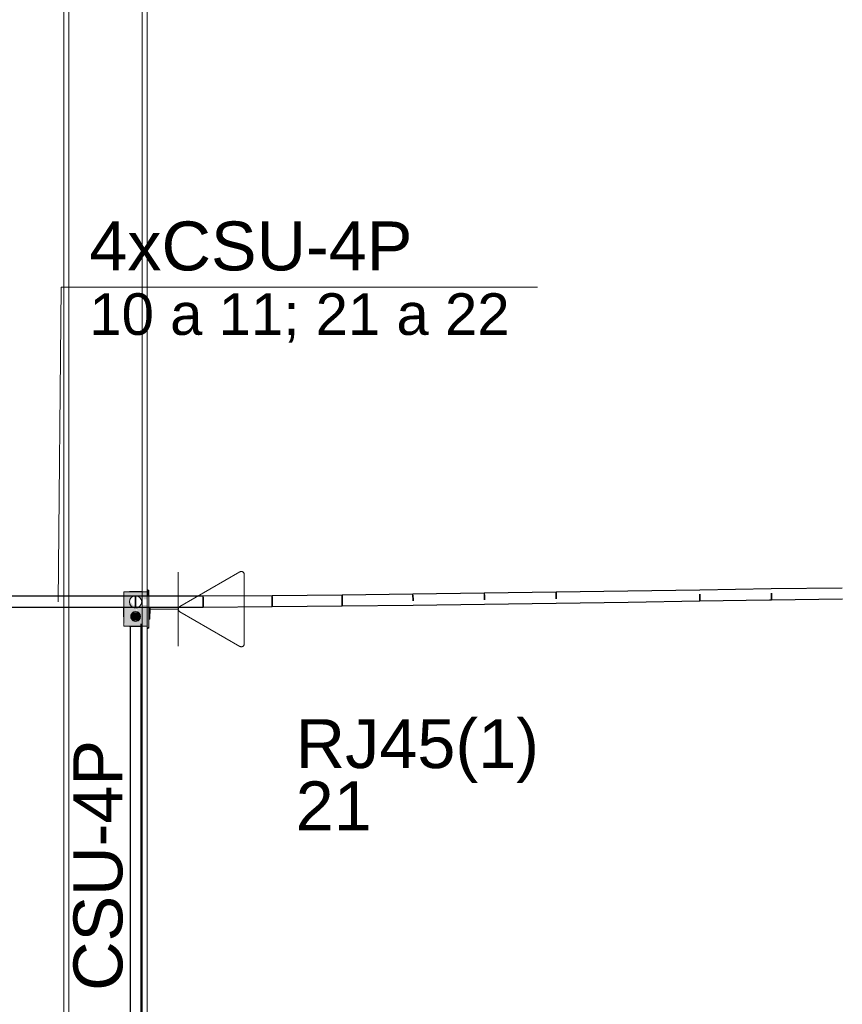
# Model space of a CAD drawing. Header units: millimetres. Extents: x 4476663 to 4477054, y -30323851 to -30323414.
# Tile 239 of 256: x 4476951.88 to 4476955.24, y -30323520.39 to -30323516.37. Entities that reach past the tile are written whole.
import ezdxf

# ---------------------------------------------------------------- set-up
doc = ezdxf.new("R2010")
doc.units = ezdxf.units.MM
doc.linetypes.add('NULL', pattern=[0])
for name, color, linetype, lineweight in [('CE-Caixa', 9, 'Continuous', 18), ('CE-Condutos (Baixa)', 6, 'Continuous', 25), ('CE-Condutos (Teto)', 1, 'Continuous', 25), ('CE-PT Dados', 7, 'Continuous', 5), ('CE-Textos fios', 7, 'Continuous', 9), ('IFC-Caixa de passagem-Contorno', 44, 'Continuous', 5), ('IFC-Parede padrão-Contorno', 44, 'Continuous', 5), ('IFC-Parede-Contorno', 42, 'Continuous', 5), ('Textos', 7, 'Continuous', 9)]:
    doc.layers.add(name, color=color, linetype=linetype, lineweight=lineweight)
doc.styles.add('ARIAL', font='arial.ttf')

msp = doc.modelspace()

# ---------------------------------------------------------------- hatches: boundary and pattern name
at = {"layer": 'CE-Caixa', "linetype": 'Continuous'}
for points in [[(4476952.3285, -30323518.7174), (4476952.3631, -30323518.7295), (4476952.3785, -30323518.7371), (4476952.3841, -30323518.7279), (4476952.3867, -30323518.7381), (4476952.401, -30323518.7381), (4476952.401, -30323518.7085), (4476952.306, -30323518.7085), (4476952.3261, -30323518.7381), (4476952.3417, -30323518.7283), (4476952.3635, -30323518.7324)], [(4476952.306, -30323518.8348), (4476952.3114, -30323518.8386), (4476952.306, -30323518.8485), (4476952.401, -30323518.8485), (4476952.3759, -30323518.8115), (4476952.3364, -30323518.8189), (4476952.3759, -30323518.8156), (4476952.3426, -30323518.8252), (4476952.3645, -30323518.8254), (4476952.3587, -30323518.8278), (4476952.3316, -30323518.8208), (4476952.3752, -30323518.8105), (4476952.3316, -30323518.7462), (4476952.3286, -30323518.8084), (4476952.3285, -30323518.7417), (4476952.306, -30323518.7085)], [(4476952.407, -30323518.7261), (4476952.407, -30323518.7055), (4476952.401, -30323518.6986), (4476952.4021, -30323518.7261)], [(4476952.3286, -30323518.8086), (4476952.3316, -30323518.7462), (4476952.3285, -30323518.7417)], [(4476952.3435, -30323518.8258), (4476952.3635, -30323518.8258), (4476952.3735, -30323518.8085), (4476952.3635, -30323518.7912), (4476952.3435, -30323518.7912), (4476952.3335, -30323518.8085)], [(4476952.3694, -30323518.7951), (4476952.3631, -30323518.791), (4476952.401, -30323518.8485), (4476952.401, -30323518.761), (4476952.381, -30323518.761), (4476952.3785, -30323518.7704), (4476952.3429, -30323518.7622)], [(4476952.407, -30323518.8515), (4476952.407, -30323518.7707), (4476952.401, -30323518.7707), (4476952.401, -30323518.8586)], [(4476952.411, -30323518.8189), (4476952.411, -30323518.7707), (4476952.407, -30323518.7895)], [(4476952.411, -30323518.7938), (4476952.413, -30323518.796), (4476952.413, -30323518.7707)]]:
    msp.add_hatch(color=163, dxfattribs=at).paths.add_polyline_path(points)

# ---------------------------------------------------------------- linework, layer by layer
at = {"layer": 'CE-Caixa'}
for p, q in [((4476952.3285, -30323518.7085), (4476952.306, -30323518.7085)), ((4476952.306, -30323518.7085), (4476952.306, -30323518.7792)), ((4476952.3294, -30323518.7069), (4476952.3285, -30323518.7069)), ((4476952.3285, -30323518.7069), (4476952.3285, -30323518.7085)), ((4476952.3336, -30323518.7085), (4476952.3285, -30323518.7085)), ((4476952.3319, -30323518.7069), (4476952.3294, -30323518.7069)), ((4476952.3358, -30323518.7069), (4476952.3319, -30323518.7069)), ((4476952.3604, -30323518.7085), (4476952.3336, -30323518.7085)), ((4476952.341, -30323518.7069), (4476952.3358, -30323518.7069)), ((4476952.347, -30323518.7069), (4476952.341, -30323518.7069)), ((4476952.3535, -30323518.7069), (4476952.347, -30323518.7069)), ((4476952.36, -30323518.7069), (4476952.3535, -30323518.7069)), ((4476952.366, -30323518.7069), (4476952.36, -30323518.7069)), ((4476952.3785, -30323518.7085), (4476952.3604, -30323518.7085)), ((4476952.3712, -30323518.7069), (4476952.366, -30323518.7069)), ((4476952.3752, -30323518.7069), (4476952.3712, -30323518.7069)), ((4476952.3777, -30323518.7069), (4476952.3752, -30323518.7069)), ((4476952.3785, -30323518.7069), (4476952.3777, -30323518.7069)), ((4476952.3785, -30323518.7085), (4476952.3785, -30323518.7069)), ((4476952.381, -30323518.7085), (4476952.3785, -30323518.7085)), ((4476952.3866, -30323518.7085), (4476952.381, -30323518.7085)), ((4476952.401, -30323518.7085), (4476952.3866, -30323518.7085)), ((4476952.401, -30323518.6986), (4476952.401, -30323518.7085)), ((4476952.407, -30323518.7055), (4476952.401, -30323518.6986)), ((4476952.401, -30323518.7085), (4476952.401, -30323518.7261)), ((4476952.401, -30323518.7161), (4476952.401, -30323518.7085)), ((4476952.401, -30323518.7381), (4476952.401, -30323518.7161)), ((4476952.407, -30323518.7261), (4476952.407, -30323518.7055)), ((4476952.347, -30323518.7244), (4476952.3425, -30323518.7262)), ((4476952.3535, -30323518.7235), (4476952.347, -30323518.7244)), ((4476952.36, -30323518.7244), (4476952.3535, -30323518.7235)), ((4476952.3644, -30323518.7262), (4476952.36, -30323518.7244)), ((4476952.3046, -30323518.7708), (4476952.3046, -30323518.7721)), ((4476952.3046, -30323518.7721), (4476952.3046, -30323518.7785)), ((4476952.3046, -30323518.7785), (4476952.3046, -30323518.785)), ((4476952.3046, -30323518.785), (4476952.3046, -30323518.791)), ((4476952.3046, -30323518.791), (4476952.3046, -30323518.7962)), ((4476952.3046, -30323518.7962), (4476952.3046, -30323518.8002)), ((4476952.306, -30323518.7792), (4476952.306, -30323518.797)), ((4476952.306, -30323518.797), (4476952.306, -30323518.8104)), ((4476952.3362, -30323518.7985), (4476952.3342, -30323518.8033)), ((4476952.3394, -30323518.7944), (4476952.3362, -30323518.7985)), ((4476952.3435, -30323518.7912), (4476952.3394, -30323518.7944)), ((4476952.3425, -30323518.7708), (4476952.347, -30323518.7727)), ((4476952.3483, -30323518.7892), (4476952.3435, -30323518.7912)), ((4476952.347, -30323518.7727), (4476952.3535, -30323518.7735)), ((4476952.3535, -30323518.7885), (4476952.3483, -30323518.7892)), ((4476952.3535, -30323518.7735), (4476952.36, -30323518.7727)), ((4476952.3587, -30323518.7892), (4476952.3535, -30323518.7885)), ((4476952.3635, -30323518.7912), (4476952.3587, -30323518.7892)), ((4476952.36, -30323518.7727), (4476952.3646, -30323518.7708)), ((4476952.3676, -30323518.7944), (4476952.3635, -30323518.7912)), ((4476952.3708, -30323518.7985), (4476952.3676, -30323518.7944)), ((4476952.3728, -30323518.8033), (4476952.3708, -30323518.7985)), ((4476952.401, -30323518.7798), (4476952.401, -30323518.761)), ((4476952.401, -30323518.7707), (4476952.401, -30323518.796)), ((4476952.401, -30323518.795), (4476952.401, -30323518.7798)), ((4476952.401, -30323518.796), (4476952.401, -30323518.795)), ((4476952.401, -30323518.796), (4476952.401, -30323518.8189)), ((4476952.401, -30323518.8068), (4476952.401, -30323518.796)), ((4476952.407, -30323518.796), (4476952.407, -30323518.7707)), ((4476952.407, -30323518.8189), (4476952.407, -30323518.796)), ((4476952.411, -30323518.796), (4476952.411, -30323518.7707)), ((4476952.411, -30323518.8189), (4476952.411, -30323518.796)), ((4476952.411, -30323518.796), (4476952.413, -30323518.796)), ((4476952.413, -30323518.796), (4476952.413, -30323518.7707)), ((4476952.3046, -30323518.8002), (4476952.3046, -30323518.8027)), ((4476952.3046, -30323518.8011), (4476952.3046, -30323518.8062)), ((4476952.3046, -30323518.8062), (4476952.3046, -30323518.8094)), ((4476952.3046, -30323518.8094), (4476952.3046, -30323518.8105)), ((4476952.3046, -30323518.8105), (4476952.306, -30323518.8105)), ((4476952.306, -30323518.8104), (4476952.306, -30323518.8105)), ((4476952.306, -30323518.8105), (4476952.306, -30323518.8222)), ((4476952.306, -30323518.8222), (4476952.306, -30323518.8348)), ((4476952.306, -30323518.8348), (4476952.306, -30323518.8378)), ((4476952.306, -30323518.8378), (4476952.306, -30323518.8386)), ((4476952.306, -30323518.8386), (4476952.306, -30323518.8409)), ((4476952.3342, -30323518.8033), (4476952.3335, -30323518.8085)), ((4476952.3335, -30323518.8085), (4476952.3342, -30323518.8137)), ((4476952.3342, -30323518.8137), (4476952.3362, -30323518.8185)), ((4476952.3362, -30323518.8185), (4476952.3394, -30323518.8227)), ((4476952.3394, -30323518.8227), (4476952.3435, -30323518.8258)), ((4476952.3435, -30323518.8258), (4476952.3483, -30323518.8278)), ((4476952.3483, -30323518.8278), (4476952.3535, -30323518.8285)), ((4476952.3535, -30323518.8285), (4476952.3587, -30323518.8278)), ((4476952.3587, -30323518.8278), (4476952.3635, -30323518.8258)), ((4476952.3635, -30323518.8258), (4476952.3676, -30323518.8227)), ((4476952.3676, -30323518.8227), (4476952.3708, -30323518.8185)), ((4476952.3708, -30323518.8185), (4476952.3728, -30323518.8137)), ((4476952.3735, -30323518.8085), (4476952.3728, -30323518.8033)), ((4476952.3728, -30323518.8137), (4476952.3735, -30323518.8085)), ((4476952.401, -30323518.8189), (4476952.401, -30323518.8068)), ((4476952.401, -30323518.8189), (4476952.401, -30323518.8485)), ((4476952.401, -30323518.8199), (4476952.401, -30323518.8189)), ((4476952.401, -30323518.8378), (4476952.401, -30323518.8199)), ((4476952.401, -30323518.8485), (4476952.401, -30323518.8378)), ((4476952.407, -30323518.8515), (4476952.407, -30323518.8189)), ((4476952.407, -30323518.8189), (4476952.411, -30323518.8189)), ((4476952.306, -30323518.8409), (4476952.306, -30323518.8485)), ((4476952.306, -30323518.8485), (4476952.3086, -30323518.8485)), ((4476952.3086, -30323518.8485), (4476952.313, -30323518.8485)), ((4476952.313, -30323518.8485), (4476952.3285, -30323518.8485)), ((4476952.3285, -30323518.8485), (4476952.3316, -30323518.8485)), ((4476952.3285, -30323518.8485), (4476952.3285, -30323518.8501)), ((4476952.3285, -30323518.8501), (4476952.3294, -30323518.8501)), ((4476952.3294, -30323518.8501), (4476952.3316, -30323518.8501)), ((4476952.3316, -30323518.8485), (4476952.3592, -30323518.8485)), ((4476952.3316, -30323518.8501), (4476952.3319, -30323518.8501)), ((4476952.3319, -30323518.8501), (4476952.3358, -30323518.8501)), ((4476952.3358, -30323518.8501), (4476952.341, -30323518.8501)), ((4476952.341, -30323518.8501), (4476952.347, -30323518.8501)), ((4476952.347, -30323518.8501), (4476952.3535, -30323518.8501)), ((4476952.3535, -30323518.8501), (4476952.36, -30323518.8501)), ((4476952.3592, -30323518.8485), (4476952.373, -30323518.8485)), ((4476952.36, -30323518.8501), (4476952.366, -30323518.8501)), ((4476952.366, -30323518.8501), (4476952.3712, -30323518.8501)), ((4476952.3712, -30323518.8501), (4476952.3752, -30323518.8501)), ((4476952.373, -30323518.8485), (4476952.3759, -30323518.8485)), ((4476952.3752, -30323518.8501), (4476952.3759, -30323518.8501)), ((4476952.3759, -30323518.8485), (4476952.3785, -30323518.8485)), ((4476952.3759, -30323518.8501), (4476952.3777, -30323518.8501)), ((4476952.3777, -30323518.8501), (4476952.3785, -30323518.8501)), ((4476952.3785, -30323518.8485), (4476952.3984, -30323518.8485)), ((4476952.3785, -30323518.8501), (4476952.3785, -30323518.8485)), ((4476952.3984, -30323518.8485), (4476952.401, -30323518.8485)), ((4476952.401, -30323518.8485), (4476952.401, -30323518.8586)), ((4476952.401, -30323518.8586), (4476952.407, -30323518.8515))]:
    msp.add_line(p, q, dxfattribs=at)
at = {"layer": 'CE-Condutos (Baixa)'}
for p, q in [((4476952.3759, -30323521.1069), (4476952.3759, -30323518.8386)), ((4476952.3316, -30323518.8501), (4476952.3316, -30323521.1186))]:
    msp.add_line(p, q, dxfattribs=at)
at = {"layer": 'CE-Condutos (Teto)'}
for p, q in [((4476953.4859, -30323518.7178), (4476953.1969, -30323518.7212)), ((4476953.7774, -30323518.7138), (4476953.4859, -30323518.7178)), ((4476953.486, -30323518.7178), (4476953.4859, -30323518.7178)), ((4476954.0704, -30323518.7094), (4476953.7774, -30323518.7138)), ((4476953.7775, -30323518.7165), (4476953.7774, -30323518.7138)), ((4476953.7774, -30323518.7138), (4476953.7774, -30323518.7165)), ((4476953.7774, -30323518.7165), (4476953.7775, -30323518.7227)), ((4476953.7775, -30323518.7227), (4476953.7775, -30323518.7165)), ((4476954.3639, -30323518.7049), (4476954.0704, -30323518.7094)), ((4476954.0704, -30323518.7122), (4476954.0704, -30323518.7094)), ((4476954.0704, -30323518.7094), (4476954.0704, -30323518.7122)), ((4476954.0705, -30323518.7183), (4476954.0704, -30323518.7122)), ((4476954.0704, -30323518.7122), (4476954.0705, -30323518.7183)), ((4476954.0706, -30323518.7268), (4476954.0705, -30323518.7183)), ((4476954.0705, -30323518.7183), (4476954.0706, -30323518.7268)), ((4476954.6572, -30323518.7004), (4476954.3639, -30323518.7049)), ((4476954.9492, -30323518.6961), (4476954.6572, -30323518.7004)), ((4476954.6576, -30323518.7271), (4476954.6574, -30323518.7177)), ((4476954.6575, -30323518.7178), (4476954.6576, -30323518.7271)), ((4476955.2391, -30323518.6922), (4476954.9492, -30323518.6961)), ((4476954.9495, -30323518.7135), (4476954.9496, -30323518.7228)), ((4476954.9496, -30323518.7228), (4476954.9495, -30323518.7135)), ((4476951.8865, -30323518.7262), (4476951.8495, -30323518.7262)), ((4476951.921, -30323518.7262), (4476951.8865, -30323518.7262)), ((4476951.953, -30323518.7262), (4476951.921, -30323518.7262)), ((4476951.9828, -30323518.7262), (4476951.953, -30323518.7262)), ((4476952.0103, -30323518.7262), (4476951.9828, -30323518.7262)), ((4476952.0359, -30323518.7262), (4476952.0103, -30323518.7262)), ((4476952.0595, -30323518.7262), (4476952.0359, -30323518.7262)), ((4476952.0815, -30323518.7262), (4476952.0595, -30323518.7262)), ((4476952.1018, -30323518.7262), (4476952.0815, -30323518.7262)), ((4476952.1206, -30323518.7262), (4476952.1018, -30323518.7262)), ((4476952.1381, -30323518.7262), (4476952.1206, -30323518.7262)), ((4476952.1545, -30323518.7262), (4476952.1381, -30323518.7262)), ((4476952.1698, -30323518.7262), (4476952.1545, -30323518.7262)), ((4476952.1842, -30323518.7262), (4476952.1698, -30323518.7262)), ((4476952.1979, -30323518.7262), (4476952.1842, -30323518.7262)), ((4476952.2109, -30323518.7262), (4476952.1979, -30323518.7262)), ((4476952.2234, -30323518.7262), (4476952.2109, -30323518.7262)), ((4476952.2356, -30323518.7262), (4476952.2234, -30323518.7262)), ((4476952.2477, -30323518.7262), (4476952.2356, -30323518.7262)), ((4476952.2596, -30323518.7262), (4476952.2477, -30323518.7262)), ((4476952.2717, -30323518.7262), (4476952.2596, -30323518.7262)), ((4476952.2839, -30323518.7262), (4476952.2717, -30323518.7262)), ((4476952.2965, -30323518.7262), (4476952.2839, -30323518.7262)), ((4476952.306, -30323518.7262), (4476952.2965, -30323518.7262)), ((4476952.3097, -30323518.7262), (4476952.306, -30323518.7262)), ((4476952.3235, -30323518.7262), (4476952.3097, -30323518.7262)), ((4476952.338, -30323518.7262), (4476952.3235, -30323518.7262)), ((4476952.3425, -30323518.7262), (4476952.338, -30323518.7262)), ((4476952.3529, -30323518.7262), (4476952.3425, -30323518.7262)), ((4476952.3535, -30323518.7261), (4476952.3529, -30323518.7262)), ((4476952.3535, -30323518.7262), (4476952.3535, -30323518.7291)), ((4476952.3644, -30323518.7262), (4476952.3535, -30323518.7262)), ((4476952.3535, -30323518.7319), (4476952.3535, -30323518.7272)), ((4476952.3535, -30323518.7291), (4476952.3535, -30323518.7353)), ((4476952.3535, -30323518.7394), (4476952.3535, -30323518.7319)), ((4476952.3535, -30323518.7353), (4476952.3535, -30323518.7381)), ((4476952.3535, -30323518.7381), (4476952.3535, -30323518.7438)), ((4476952.3535, -30323518.7485), (4476952.3535, -30323518.7394)), ((4476952.3535, -30323518.7438), (4476952.3535, -30323518.7531)), ((4476952.3535, -30323518.7576), (4476952.3535, -30323518.7485)), ((4476952.3535, -30323518.7531), (4476952.3535, -30323518.761)), ((4476952.3535, -30323518.7652), (4476952.3535, -30323518.7576)), ((4476952.3652, -30323518.7262), (4476952.3644, -30323518.7262)), ((4476952.401, -30323518.7261), (4476952.3652, -30323518.7262)), ((4476952.407, -30323518.7261), (4476952.401, -30323518.7261)), ((4476952.4248, -30323518.7261), (4476952.407, -30323518.7261)), ((4476952.5135, -30323518.7259), (4476952.4248, -30323518.7261)), ((4476952.6298, -30323518.7256), (4476952.5135, -30323518.7259)), ((4476952.9111, -30323518.7239), (4476952.6298, -30323518.7256)), ((4476952.6298, -30323518.7262), (4476952.6298, -30323518.7256)), ((4476952.6298, -30323518.7284), (4476952.6298, -30323518.7346)), ((4476952.6298, -30323518.7346), (4476952.6299, -30323518.7431)), ((4476952.6299, -30323518.7347), (4476952.6299, -30323518.7285)), ((4476952.6299, -30323518.7432), (4476952.6299, -30323518.7347)), ((4476952.6299, -30323518.7431), (4476952.6299, -30323518.7524)), ((4476952.6299, -30323518.7525), (4476952.6299, -30323518.7432)), ((4476952.6299, -30323518.7524), (4476952.63, -30323518.761)), ((4476952.6299, -30323518.761), (4476952.6299, -30323518.7525)), ((4476952.9113, -30323518.7239), (4476952.9111, -30323518.7239)), ((4476953.1969, -30323518.7212), (4476952.9112, -30323518.7239)), ((4476952.9112, -30323518.7267), (4476952.9113, -30323518.7328)), ((4476952.9113, -30323518.7267), (4476952.9113, -30323518.7239)), ((4476952.9113, -30323518.7329), (4476952.9113, -30323518.7267)), ((4476952.9113, -30323518.7328), (4476952.9114, -30323518.7413)), ((4476952.9114, -30323518.7414), (4476952.9113, -30323518.7329)), ((4476952.9114, -30323518.7413), (4476952.9115, -30323518.7506)), ((4476952.9114, -30323518.7507), (4476952.9114, -30323518.7414)), ((4476952.9115, -30323518.7592), (4476952.9114, -30323518.7507)), ((4476952.9115, -30323518.7506), (4476952.9115, -30323518.7592)), ((4476953.1969, -30323518.7212), (4476953.1969, -30323518.724)), ((4476953.197, -30323518.7212), (4476953.1969, -30323518.7212)), ((4476953.1969, -30323518.7212), (4476953.1969, -30323518.7212)), ((4476953.1969, -30323518.724), (4476953.197, -30323518.7301)), ((4476953.197, -30323518.7221), (4476953.197, -30323518.7212)), ((4476953.1971, -30323518.7301), (4476953.197, -30323518.724)), ((4476953.197, -30323518.7301), (4476953.1971, -30323518.7386)), ((4476953.1971, -30323518.7386), (4476953.1971, -30323518.7301)), ((4476953.1971, -30323518.7386), (4476953.1972, -30323518.7479)), ((4476953.1972, -30323518.7479), (4476953.1971, -30323518.7386)), ((4476953.1972, -30323518.7479), (4476953.1973, -30323518.7564)), ((4476953.1973, -30323518.7565), (4476953.1972, -30323518.7479)), ((4476953.1973, -30323518.7564), (4476953.1974, -30323518.7627)), ((4476953.1974, -30323518.7628), (4476953.1973, -30323518.7565)), ((4476953.486, -30323518.7205), (4476953.4861, -30323518.7266)), ((4476953.4861, -30323518.7267), (4476953.486, -30323518.7205)), ((4476953.4861, -30323518.7266), (4476953.4862, -30323518.7351)), ((4476953.4862, -30323518.7351), (4476953.4861, -30323518.7267)), ((4476953.4862, -30323518.7351), (4476953.4863, -30323518.7444)), ((4476953.4863, -30323518.7445), (4476953.4862, -30323518.7351)), ((4476953.4866, -30323518.7623), (4476953.778, -30323518.7583)), ((4476953.7777, -30323518.7311), (4476953.7775, -30323518.7227)), ((4476953.7775, -30323518.7227), (4476953.7777, -30323518.7311)), ((4476953.7778, -30323518.7404), (4476953.7777, -30323518.7311)), ((4476953.7777, -30323518.7311), (4476953.7778, -30323518.7404)), ((4476953.7781, -30323518.7583), (4476954.071, -30323518.754)), ((4476954.0708, -30323518.7361), (4476954.0706, -30323518.7268)), ((4476954.0706, -30323518.7268), (4476954.0708, -30323518.7361)), ((4476954.071, -30323518.754), (4476954.3646, -30323518.7495)), ((4476954.3646, -30323518.7495), (4476954.6579, -30323518.745)), ((4476954.6576, -30323518.7271), (4476954.6577, -30323518.7356)), ((4476954.6577, -30323518.7356), (4476954.6576, -30323518.7271)), ((4476954.6577, -30323518.7356), (4476954.6578, -30323518.742)), ((4476954.6578, -30323518.742), (4476954.6577, -30323518.7356)), ((4476954.6578, -30323518.742), (4476954.6578, -30323518.7446)), ((4476954.6579, -30323518.745), (4476954.6578, -30323518.742)), ((4476954.6579, -30323518.745), (4476954.9425, -30323518.7408)), ((4476954.9425, -30323518.7408), (4476954.9499, -30323518.7407)), ((4476954.9496, -30323518.7228), (4476954.9497, -30323518.7314)), ((4476954.9497, -30323518.7313), (4476954.9496, -30323518.7228)), ((4476954.9498, -30323518.7377), (4476954.9497, -30323518.7313)), ((4476954.9497, -30323518.7314), (4476954.9498, -30323518.7377)), ((4476954.9498, -30323518.7407), (4476955.2397, -30323518.7368)), ((4476954.9498, -30323518.7377), (4476954.9498, -30323518.7407)), ((4476954.9499, -30323518.7407), (4476954.9498, -30323518.7377)), ((4476951.8495, -30323518.7708), (4476951.8865, -30323518.7708)), ((4476951.8865, -30323518.7708), (4476951.921, -30323518.7708)), ((4476951.921, -30323518.7708), (4476951.953, -30323518.7708)), ((4476951.953, -30323518.7708), (4476951.9828, -30323518.7708)), ((4476951.9828, -30323518.7708), (4476952.0103, -30323518.7708)), ((4476952.0103, -30323518.7708), (4476952.0359, -30323518.7708)), ((4476952.0359, -30323518.7708), (4476952.0595, -30323518.7708)), ((4476952.0595, -30323518.7708), (4476952.0815, -30323518.7708)), ((4476952.0815, -30323518.7708), (4476952.1018, -30323518.7708)), ((4476952.1018, -30323518.7708), (4476952.1206, -30323518.7708)), ((4476952.1206, -30323518.7708), (4476952.1381, -30323518.7708)), ((4476952.1381, -30323518.7708), (4476952.1545, -30323518.7708)), ((4476952.1545, -30323518.7708), (4476952.1698, -30323518.7708)), ((4476952.1698, -30323518.7708), (4476952.1842, -30323518.7708)), ((4476952.1842, -30323518.7708), (4476952.1979, -30323518.7708)), ((4476952.1979, -30323518.7708), (4476952.2109, -30323518.7708)), ((4476952.2109, -30323518.7708), (4476952.2234, -30323518.7708)), ((4476952.2234, -30323518.7708), (4476952.2356, -30323518.7708)), ((4476952.2356, -30323518.7708), (4476952.2477, -30323518.7708)), ((4476952.2477, -30323518.7708), (4476952.2596, -30323518.7708)), ((4476952.2596, -30323518.7708), (4476952.2717, -30323518.7708)), ((4476952.2717, -30323518.7708), (4476952.2839, -30323518.7708)), ((4476952.2839, -30323518.7708), (4476952.2965, -30323518.7708)), ((4476952.2965, -30323518.7708), (4476952.3046, -30323518.7708)), ((4476952.3046, -30323518.7708), (4476952.306, -30323518.7708)), ((4476952.306, -30323518.7708), (4476952.3097, -30323518.7708)), ((4476952.3097, -30323518.7708), (4476952.313, -30323518.7708)), ((4476952.313, -30323518.7708), (4476952.3235, -30323518.7708)), ((4476952.3235, -30323518.7708), (4476952.338, -30323518.7708)), ((4476952.338, -30323518.7708), (4476952.3425, -30323518.7708)), ((4476952.3425, -30323518.7708), (4476952.3535, -30323518.7708)), ((4476952.3535, -30323518.761), (4476952.3535, -30323518.7616)), ((4476952.3535, -30323518.7616), (4476952.3535, -30323518.7679)), ((4476952.3535, -30323518.7698), (4476952.3535, -30323518.7652)), ((4476952.3535, -30323518.7679), (4476952.3536, -30323518.7708)), ((4476952.3535, -30323518.7708), (4476952.3535, -30323518.7698)), ((4476952.3536, -30323518.7708), (4476952.3646, -30323518.7708)), ((4476952.3646, -30323518.7708), (4476952.3652, -30323518.7708)), ((4476952.3652, -30323518.7708), (4476952.381, -30323518.7707)), ((4476952.381, -30323518.7707), (4476952.401, -30323518.7707)), ((4476952.401, -30323518.7707), (4476952.407, -30323518.7707)), ((4476952.407, -30323518.7707), (4476952.411, -30323518.7707)), ((4476952.411, -30323518.7707), (4476952.413, -30323518.7707)), ((4476952.413, -30323518.7707), (4476952.4634, -30323518.7705)), ((4476952.4634, -30323518.7705), (4476952.4757, -30323518.7705)), ((4476952.4757, -30323518.7705), (4476952.6299, -30323518.7702)), ((4476952.6299, -30323518.7673), (4476952.6299, -30323518.761)), ((4476952.6299, -30323518.7702), (4476952.6299, -30323518.7673)), ((4476952.63, -30323518.761), (4476952.63, -30323518.7672)), ((4476952.63, -30323518.7672), (4476952.63, -30323518.7702)), ((4476952.63, -30323518.7702), (4476952.9116, -30323518.7684)), ((4476952.9115, -30323518.7592), (4476952.9116, -30323518.7654)), ((4476952.9115, -30323518.7655), (4476952.9115, -30323518.7592)), ((4476952.9116, -30323518.7684), (4476952.9115, -30323518.7655)), ((4476952.9116, -30323518.7654), (4476952.9116, -30323518.7684)), ((4476952.9116, -30323518.7684), (4476953.1974, -30323518.7657)), ((4476953.1974, -30323518.7657), (4476953.4865, -30323518.7623)), ((4476953.1974, -30323518.7627), (4476953.1974, -30323518.7657)), ((4476953.1974, -30323518.7657), (4476953.1974, -30323518.7628))]:
    msp.add_line(p, q, dxfattribs=at)
at = {"layer": 'CE-PT Dados'}
for p, q in [((4476952.5277, -30323518.7785), (4476952.5277, -30323518.6273)), ((4476952.5337, -30323518.7681), (4476952.7791, -30323518.6265)), ((4476952.7971, -30323518.6369), (4476952.797, -30323518.9201)), ((4476952.5277, -30323518.7785), (4476952.4071, -30323518.7785)), ((4476952.5277, -30323518.7785), (4476952.5277, -30323518.9297)), ((4476952.779, -30323518.9305), (4476952.5337, -30323518.7889))]:
    msp.add_line(p, q, dxfattribs=at)
for points in [[(4476952.7971, -30323518.6369), (4476952.797, -30323518.6355), (4476952.7968, -30323518.6341), (4476952.7964, -30323518.6328), (4476952.7958, -30323518.6315), (4476952.7951, -30323518.6303), (4476952.7943, -30323518.6291), (4476952.7933, -30323518.6281), (4476952.7923, -30323518.6272), (4476952.7911, -30323518.6265), (4476952.7898, -30323518.6258), (4476952.7885, -30323518.6254), (4476952.7872, -30323518.625), (4476952.7858, -30323518.6249), (4476952.7844, -30323518.6249), (4476952.783, -30323518.625), (4476952.7817, -30323518.6254), (4476952.7803, -30323518.6258), (4476952.7791, -30323518.6265)], [(4476952.5337, -30323518.7681), (4476952.5325, -30323518.7689), (4476952.5315, -30323518.7698), (4476952.5305, -30323518.7708), (4476952.5297, -30323518.7719), (4476952.529, -30323518.7731), (4476952.5284, -30323518.7744), (4476952.528, -30323518.7758), (4476952.5278, -30323518.7771), (4476952.5277, -30323518.7785), (4476952.5278, -30323518.7799), (4476952.528, -30323518.7813), (4476952.5284, -30323518.7826), (4476952.529, -30323518.7839), (4476952.5297, -30323518.7851), (4476952.5305, -30323518.7862), (4476952.5315, -30323518.7873), (4476952.5325, -30323518.7881), (4476952.5337, -30323518.7889)], [(4476952.779, -30323518.9305), (4476952.7802, -30323518.9311), (4476952.7815, -30323518.9316), (4476952.7829, -30323518.9319), (4476952.7843, -30323518.9321), (4476952.7857, -30323518.9321), (4476952.787, -30323518.9319), (4476952.7884, -30323518.9316), (4476952.7897, -30323518.9311), (4476952.791, -30323518.9305), (4476952.7921, -30323518.9297), (4476952.7932, -30323518.9288), (4476952.7942, -30323518.9278), (4476952.795, -30323518.9267), (4476952.7957, -30323518.9255), (4476952.7962, -30323518.9242), (4476952.7966, -30323518.9229), (4476952.7969, -30323518.9215), (4476952.797, -30323518.9201)]]:
    msp.add_lwpolyline(points, dxfattribs=at)
at = {"layer": 'CE-Textos fios'}
for p, q in [((4476952.0374, -30323518.7485), (4476952.0501, -30323517.4637)), ((4476952.0501, -30323517.4637), (4476953.9947, -30323517.4637))]:
    msp.add_line(p, q, dxfattribs=at)
at = {"layer": 'IFC-Caixa de passagem-Contorno'}
for p, q in [((4476952.3061, -30323518.8485), (4476952.3061, -30323518.7085)), ((4476952.4011, -30323518.7085), (4476952.3061, -30323518.7085)), ((4476952.4011, -30323518.8565), (4476952.4011, -30323518.7005)), ((4476952.4071, -30323518.7005), (4476952.4011, -30323518.7005)), ((4476952.4071, -30323518.8565), (4476952.4071, -30323518.7005)), ((4476952.4011, -30323518.8485), (4476952.3061, -30323518.8485)), ((4476952.4071, -30323518.8565), (4476952.4011, -30323518.8565))]:
    msp.add_line(p, q, dxfattribs=at)
for centre, radius in [((4476952.3535, -30323518.7485), 0.025), ((4476952.3535, -30323518.8085), 0.0199)]:
    msp.add_circle(centre, radius, dxfattribs=at)
at = {"layer": 'IFC-Parede padrão-Contorno', "color": 8, "lineweight": 5}
for p, q in [((4476952.0807, -30323522.7041), (4476952.0807, -30323509.6159)), ((4476952.4007, -30323522.7041), (4476952.4007, -30323510.8823)), ((4476952.3807, -30323522.7041), (4476952.3807, -30323515.8156))]:
    msp.add_line(p, q, dxfattribs=at)
at = {"layer": 'IFC-Parede-Contorno', "color": 8, "lineweight": 5}
msp.add_line((4476952.0607, -30323521.1111), (4476952.0607, -30323506.7741), dxfattribs=at)

# ---------------------------------------------------------------- texts
at = {"layer": 'CE-Textos fios', "linetype": 'NULL', "attachment_point": 7, "line_spacing_factor": 0.6, "style": 'ARIAL'}
for s, insert, char_height, width in [('4xCSU-4P', (4476952.1643, -30323517.3977), 0.2, 2.639939), ('10 a 11; 21 a 22', (4476952.1643, -30323517.6898), 0.17, 3.432134)]:
    msp.add_mtext(s, dxfattribs=dict(at, insert=insert, char_height=char_height, width=width))
at = {"layer": 'CE-Textos fios', "linetype": 'NULL', "insert": (4476952.3025, -30323520.3379), "char_height": 0.2, "width": 2.049695, "attachment_point": 7, "rotation": 90.0002, "line_spacing_factor": 0.6, "style": 'ARIAL'}
msp.add_mtext('CSU-4P', dxfattribs=at)
at = {"layer": 'Textos', "linetype": 'NULL', "char_height": 0.2, "attachment_point": 7, "line_spacing_factor": 0.6, "style": 'ARIAL'}
for s, insert, width in [('RJ45(1)', (4476953.0071, -30323519.4882), 1.987195), ('21', (4476953.0071, -30323519.6822), 0.621341)]:
    msp.add_mtext(s, dxfattribs=dict(at, insert=insert, width=width))

doc.saveas('drawing.dxf')
